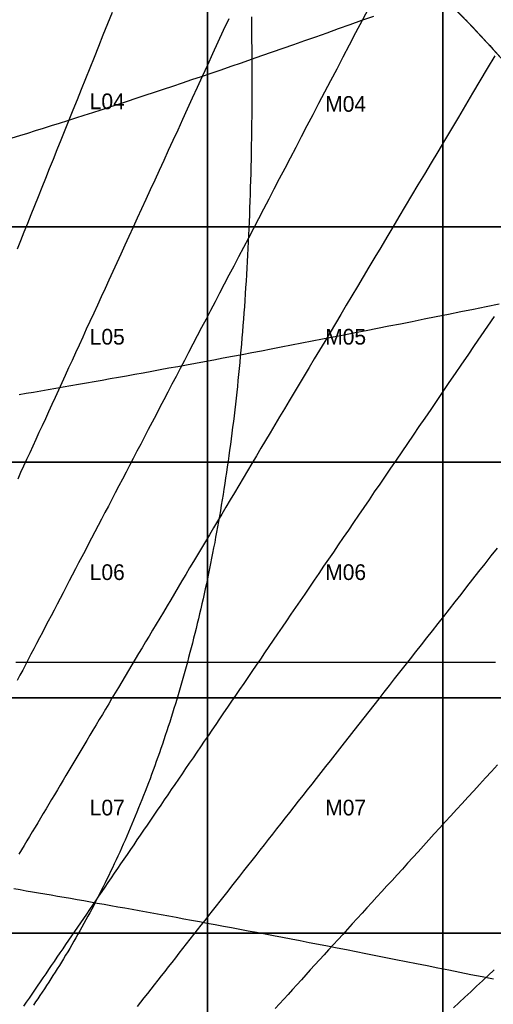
# Model space of a CAD drawing. Header units: millimetres. Extents: x -7250 to 7250, y -7250 to 7250.
# Tile 13 of 15: x 2882 to 4692, y 628 to 4392. Entities that reach past the tile are written whole.
import ezdxf

# ---------------------------------------------------------------- set-up
doc = ezdxf.new("R2010")
doc.units = ezdxf.units.MM
for name, color, linetype in [('ASR1', 4, 'Continuous'), ('CUT', 1, 'Continuous'), ('DECL', 30, 'Continuous'), ('HOUR', 7, 'Continuous'), ('HOUR15', 9, 'Continuous'), ('HOUR30', 8, 'Continuous'), ('ID', 3, 'Continuous')]:
    doc.layers.add(name, color=color, linetype=linetype)

msp = doc.modelspace()

# ---------------------------------------------------------------- linework, layer by layer
at = {"layer": 'ASR1'}
msp.add_lwpolyline([(3767.7, 4403.1), (3768.2, 4372.8), (3768.5, 4342.7), (3768.8, 4312.8), (3769.1, 4283.1), (3769.3, 4253.6), (3769.5, 4224.2), (3769.5, 4195), (3769.6, 4166), (3769.6, 4137.2), (3769.5, 4108.6), (3769.4, 4080.1), (3769.2, 4051.8), (3769, 4023.6), (3768.7, 3995.6), (3768.4, 3967.8), (3768, 3940.1), (3767.5, 3912.6), (3767, 3885.3), (3766.5, 3858.1), (3765.9, 3831), (3765.2, 3804.1), (3764.5, 3777.3), (3763.7, 3750.7), (3762.9, 3724.3), (3762, 3698), (3761.1, 3671.8), (3760.1, 3645.7), (3759.1, 3619.8), (3758, 3594.1), (3756.9, 3568.4), (3755.7, 3542.9), (3754.5, 3517.6), (3753.2, 3492.3), (3751.8, 3467.2), (3750.4, 3442.3), (3749, 3417.4), (3747.5, 3392.7), (3745.9, 3368.1), (3744.3, 3343.6), (3742.7, 3319.2), (3741, 3295), (3739.2, 3270.9), (3737.4, 3246.9), (3735.5, 3223), (3733.6, 3199.3), (3731.7, 3175.6), (3729.6, 3152.1), (3727.6, 3128.6), (3725.5, 3105.3), (3723.3, 3082.1), (3721.1, 3059), (3718.8, 3036.1), (3716.5, 3013.2), (3714.1, 2990.4), (3711.7, 2967.8), (3709.2, 2945.2), (3706.7, 2922.7), (3704.1, 2900.4), (3701.5, 2878.2), (3698.8, 2856), (3696.1, 2834), (3693.3, 2812), (3690.5, 2790.2), (3687.6, 2768.4), (3684.7, 2746.8), (3681.7, 2725.2), (3678.7, 2703.8), (3675.6, 2682.4), (3672.5, 2661.2), (3669.3, 2640), (3666.1, 2618.9), (3662.8, 2597.9), (3659.5, 2577.1), (3656.1, 2556.3), (3652.7, 2535.6), (3649.3, 2514.9), (3645.7, 2494.4), (3642.2, 2474), (3638.6, 2453.6), (3634.9, 2433.4), (3631.2, 2413.2), (3627.5, 2393.1), (3623.6, 2373.1), (3619.8, 2353.2), (3615.9, 2333.4), (3612, 2313.6), (3608, 2294), (3603.9, 2274.4), (3599.8, 2254.9), (3595.7, 2235.5), (3591.5, 2216.2), (3587.3, 2196.9), (3583, 2177.8), (3578.7, 2158.7), (3574.3, 2139.7), (3569.9, 2120.8), (3565.4, 2101.9), (3560.9, 2083.2), (3556.3, 2064.5), (3551.7, 2045.9), (3547.1, 2027.4), (3542.4, 2008.9), (3537.6, 1990.6), (3532.9, 1972.3), (3528, 1954.1), (3523.1, 1935.9), (3518.2, 1917.9), (3513.2, 1899.9), (3508.2, 1882), (3503.2, 1864.2), (3498, 1846.4), (3492.9, 1828.7), (3487.7, 1811.1), (3482.5, 1793.6), (3477.2, 1776.1), (3471.8, 1758.7), (3466.4, 1741.4), (3461, 1724.2), (3455.6, 1707), (3450, 1689.9), (3444.5, 1672.9), (3438.9, 1655.9), (3433.2, 1639.1), (3427.6, 1622.3), (3421.8, 1605.5), (3416, 1588.9), (3410.2, 1572.3), (3404.4, 1555.7), (3398.5, 1539.3), (3392.5, 1522.9), (3386.5, 1506.6), (3380.5, 1490.3), (3374.4, 1474.2), (3368.3, 1458.1), (3362.1, 1442), (3355.9, 1426), (3349.6, 1410.1), (3343.3, 1394.3), (3337, 1378.6), (3330.6, 1362.9), (3324.2, 1347.2), (3317.7, 1331.7), (3311.2, 1316.2), (3304.7, 1300.8), (3298.1, 1285.4), (3291.5, 1270.1), (3284.8, 1254.9), (3278.1, 1239.7), (3271.3, 1224.6), (3264.5, 1209.6), (3257.7, 1194.6), (3250.8, 1179.8), (3243.9, 1164.9), (3236.9, 1150.2), (3229.9, 1135.5), (3222.9, 1120.8), (3215.8, 1106.3), (3208.7, 1091.8), (3201.5, 1077.3), (3194.3, 1063), (3187.1, 1048.7), (3179.8, 1034.4), (3172.5, 1020.3), (3165.1, 1006.1), (3157.7, 992.1), (3150.2, 978.1), (3142.8, 964.2), (3135.2, 950.3), (3127.7, 936.6), (3120.1, 922.8), (3112.4, 909.2), (3104.7, 895.6), (3097, 882), (3089.3, 868.6), (3081.5, 855.2), (3073.6, 841.8), (3065.8, 828.5), (3057.8, 815.3), (3049.9, 802.2), (3041.9, 789.1), (3033.9, 776.1), (3025.8, 763.1), (3017.7, 750.2), (3009.6, 737.4), (3001.4, 724.6), (2993.2, 711.9), (2984.9, 699.2), (2976.6, 686.6), (2968.3, 674.1), (2959.9, 661.6), (2951.5, 649.2), (2943, 636.9), (2934.6, 624.6)], dxfattribs=at)
at = {"layer": 'CUT'}
for points in [[(4081.7, 4864.4), (4166, 4792.4), (4249, 4719), (4330.7, 4644.1), (4411.1, 4567.8), (4490.1, 4490.1), (4567.8, 4411.1), (4644.1, 4330.7), (4719, 4249), (4792.4, 4166), (4864.4, 4081.7), (5553.8, 4660.2), (5471.6, 4756.4), (5387.8, 4851.2), (5302.3, 4944.5), (5215.2, 5036.3), (5126.5, 5126.5), (5036.3, 5215.2), (4944.5, 5302.3), (4851.2, 5387.8), (4756.4, 5471.6), (4660.2, 5553.8), (4081.7, 4864.4)], [(2700, 4500), (3600, 4500), (3600, 3600), (2700, 3600), (2700, 4500)], [(3600, 3600), (3600, 4500), (4480.2, 4500), (4490.1, 4490.1), (4500, 4480.2), (4500, 3600), (3600, 3600)], [(2700, 3600), (3600, 3600), (3600, 2700), (2700, 2700), (2700, 3600)], [(3600, 3600), (4500, 3600), (4500, 2700), (3600, 2700), (3600, 3600)], [(4500, 2700), (4500, 3600), (5230.9, 3600), (5236.1, 3592.4), (5247.1, 3576.3), (5258.1, 3560.2), (5269, 3544.1), (5279.8, 3527.9), (5290.6, 3511.7), (5301.4, 3495.4), (5312.1, 3479.1), (5322.7, 3462.8), (5333.3, 3446.5), (5343.9, 3430.1), (5354.4, 3413.7), (5364.8, 3397.2), (5375.2, 3380.8), (5385.6, 3364.3), (5395.9, 3347.7), (5400, 3341), (5400, 2700), (4500, 2700)], [(2700, 2700), (3600, 2700), (3600, 1800), (2700, 1800), (2700, 2700)], [(3600, 2700), (4500, 2700), (4500, 1800), (3600, 1800), (3600, 2700)], [(4500, 2700), (5400, 2700), (5400, 1800), (4500, 1800), (4500, 2700)], [(2700, 1800), (3600, 1800), (3600, 900), (2700, 900), (2700, 1800)], [(3600, 1800), (4500, 1800), (4500, 900), (3600, 900), (3600, 1800)], [(4500, 1800), (5400, 1800), (5400, 900), (4500, 900), (4500, 1800)], [(2700, 900), (3600, 900), (3600, 0), (2700, 0), (2700, 900)], [(3600, 900), (4500, 900), (4500, 0), (3600, 0), (3600, 900)], [(4500, 900), (5400, 900), (5400, 0), (4500, 0), (4500, 900)]]:
    msp.add_lwpolyline(points, close=True, dxfattribs=at)
for points in [[(5230.9, 3600), (4500, 3600), (4500, 4480.2)], [(4585.5, 4392.7), (4599, 4378.6), (4612.4, 4364.5), (4625.7, 4350.3), (4639.1, 4336.1), (4652.4, 4321.8), (4665.6, 4307.5), (4678.8, 4293.2), (4691.9, 4278.8), (4705, 4264.4)]]:
    msp.add_lwpolyline(points, dxfattribs=at)
for radius in [7250, 6350]:
    msp.add_circle((0, 0), radius, dxfattribs=at)
at = {"layer": 'DECL'}
for points in [[(2853.8, 3940.5), (2883.2, 3949.6), (2912.9, 3958.8), (2942.9, 3968.1), (2973.2, 3977.6), (3003.8, 3987.2), (3034.7, 3997), (3065.9, 4006.9), (3097.5, 4017), (3129.3, 4027.2), (3161.6, 4037.6), (3194.1, 4048.1), (3227, 4058.8), (3260.3, 4069.7), (3294, 4080.7), (3328, 4091.9), (3362.4, 4103.3), (3397.2, 4114.8), (3432.4, 4126.6), (3468, 4138.5), (3504, 4150.6), (3540.4, 4162.9), (3577.3, 4175.4), (3614.6, 4188.1), (3652.4, 4201), (3690.6, 4214.1), (3729.4, 4227.5), (3768.6, 4241), (3808.3, 4254.8), (3848.5, 4268.8), (3889.2, 4283.1), (3930.5, 4297.5), (3972.3, 4312.3), (4014.6, 4327.2), (4057.6, 4342.5), (4101.1, 4358), (4145.2, 4373.7), (4190, 4389.8), (4235.4, 4406.1)], [(2879.7, 2959.2), (2907.2, 2963.9), (2934.9, 2968.7), (2963, 2973.5), (2991.3, 2978.3), (3019.9, 2983.3), (3048.8, 2988.3), (3078, 2993.4), (3107.4, 2998.5), (3137.2, 3003.8), (3167.3, 3009.1), (3197.7, 3014.5), (3228.4, 3020), (3259.4, 3025.5), (3290.8, 3031.1), (3322.5, 3036.9), (3354.5, 3042.7), (3386.9, 3048.6), (3419.7, 3054.5), (3452.8, 3060.6), (3486.3, 3066.8), (3520.2, 3073), (3554.5, 3079.4), (3589.2, 3085.8), (3624.3, 3092.4), (3659.8, 3099), (3695.7, 3105.8), (3732.1, 3112.6), (3768.9, 3119.6), (3806.2, 3126.7), (3843.9, 3133.9), (3882.1, 3141.2), (3920.8, 3148.6), (3960, 3156.2), (3999.7, 3163.8), (4040, 3171.6), (4080.7, 3179.5), (4122, 3187.6), (4163.9, 3195.8), (4206.3, 3204.1), (4249.3, 3212.6), (4292.9, 3221.2), (4337.2, 3230), (4382, 3238.9), (4427.5, 3247.9), (4473.7, 3257.2), (4520.5, 3266.6), (4568, 3276.1), (4616.3, 3285.8), (4665.2, 3295.7), (4714.9, 3305.8)], [(2868, 1935.9), (2893.1, 1935.9), (2918.5, 1935.9), (2944.1, 1935.9), (2970, 1935.9), (2996, 1935.9), (3022.4, 1935.9), (3049, 1935.9), (3075.8, 1935.9), (3102.9, 1935.9), (3130.3, 1935.9), (3157.9, 1935.9), (3185.9, 1935.9), (3214.1, 1935.9), (3242.6, 1935.9), (3271.3, 1935.9), (3300.4, 1935.9), (3329.8, 1935.9), (3359.5, 1935.9), (3389.5, 1935.9), (3419.8, 1935.9), (3450.5, 1935.9), (3481.5, 1935.9), (3512.8, 1935.9), (3544.5, 1935.9), (3576.5, 1935.9), (3608.9, 1935.9), (3641.7, 1935.9), (3674.9, 1935.9), (3708.4, 1935.9), (3742.3, 1935.9), (3776.6, 1935.9), (3811.4, 1935.9), (3846.5, 1935.9), (3882.1, 1935.9), (3918.2, 1935.9), (3954.6, 1935.9), (3991.6, 1935.9), (4029, 1935.9), (4066.8, 1935.9), (4105.2, 1935.9), (4144.1, 1935.9), (4183.4, 1935.9), (4223.3, 1935.9), (4263.7, 1935.9), (4304.7, 1935.9), (4346.2, 1935.9), (4388.4, 1935.9), (4431, 1935.9), (4474.3, 1935.9), (4518.2, 1935.9), (4562.8, 1935.9), (4607.9, 1935.9), (4653.8, 1935.9), (4700.3, 1935.9)], [(2860.5, 1070.2), (2883.7, 1066.3), (2907.1, 1062.3), (2930.7, 1058.3), (2954.5, 1054.2), (2978.5, 1050.1), (3002.7, 1045.9), (3027.1, 1041.7), (3051.8, 1037.4), (3076.7, 1033), (3101.9, 1028.6), (3127.2, 1024.2), (3152.8, 1019.7), (3178.7, 1015.1), (3204.8, 1010.4), (3231.2, 1005.7), (3257.8, 1001), (3284.7, 996.1), (3311.8, 991.3), (3339.3, 986.3), (3367, 981.3), (3395, 976.2), (3423.2, 971), (3451.8, 965.8), (3480.7, 960.5), (3509.9, 955.1), (3539.4, 949.6), (3569.2, 944.1), (3599.3, 938.5), (3629.8, 932.8), (3660.6, 927), (3691.8, 921.2), (3723.3, 915.2), (3755.1, 909.2), (3787.3, 903.1), (3819.9, 896.9), (3852.9, 890.6), (3886.3, 884.2), (3920.1, 877.7), (3954.2, 871.2), (3988.8, 864.5), (4023.8, 857.7), (4059.2, 850.8), (4095.1, 843.8), (4131.5, 836.8), (4168.2, 829.6), (4205.5, 822.2), (4243.2, 814.8), (4281.5, 807.3), (4320.2, 799.6), (4359.4, 791.8), (4399.2, 783.9), (4439.5, 775.9), (4480.4, 767.7), (4521.8, 759.4), (4563.8, 750.9), (4606.4, 742.3), (4649.5, 733.6), (4693.3, 724.8)]]:
    msp.add_lwpolyline(points, dxfattribs=at)
at = {"layer": 'HOUR'}
for points in [[(4216.1, 4437.5), (4190.9, 4389.3), (4166.1, 4341.9), (4141.7, 4295.1), (4117.6, 4249), (4093.9, 4203.6), (4070.5, 4158.9), (4047.5, 4114.8), (4024.8, 4071.3), (4002.4, 4028.5), (3980.3, 3986.2), (3958.6, 3944.5), (3937.1, 3903.4), (3915.9, 3862.9), (3895, 3822.9), (3874.4, 3783.4), (3854.1, 3744.4), (3834, 3706), (3814.1, 3668), (3794.6, 3630.6), (3775.3, 3593.6), (3756.2, 3557), (3737.3, 3520.9), (3718.7, 3485.3), (3700.3, 3450.1), (3682.2, 3415.3), (3664.2, 3381), (3646.5, 3347), (3629, 3313.5), (3611.7, 3280.3), (3594.5, 3247.5), (3577.6, 3215.1), (3560.9, 3183.1), (3544.3, 3151.4), (3528, 3120.1), (3511.8, 3089.1), (3495.8, 3058.5), (3480, 3028.2), (3464.3, 2998.2), (3448.8, 2968.6), (3433.5, 2939.2), (3418.3, 2910.2), (3403.3, 2881.5), (3388.5, 2853), (3373.8, 2824.9), (3359.2, 2797), (3344.8, 2769.4), (3330.6, 2742.1), (3316.4, 2715.1), (3302.4, 2688.3), (3288.6, 2661.8), (3274.9, 2635.5), (3261.3, 2609.5), (3247.8, 2583.7), (3234.5, 2558.2), (3221.3, 2532.9), (3208.2, 2507.8), (3195.2, 2483), (3182.4, 2458.4), (3169.6, 2434), (3157, 2409.8), (3144.5, 2385.8), (3132.1, 2362.1), (3119.8, 2338.5), (3107.6, 2315.2), (3095.5, 2292.1), (3083.5, 2269.1), (3071.6, 2246.3), (3059.8, 2223.8), (3048.1, 2201.4), (3036.5, 2179.2), (3025, 2157.1), (3013.6, 2135.3), (3002.3, 2113.6), (2991.1, 2092.1), (2979.9, 2070.8), (2968.9, 2049.6), (2957.9, 2028.6), (2947, 2007.7), (2936.2, 1987), (2925.5, 1966.5), (2914.8, 1946.1), (2904.2, 1925.8), (2893.7, 1905.7), (2883.3, 1885.8), (2873, 1866)], [(4707.7, 1543.3), (4684.8, 1518.2), (4662.1, 1493.3), (4639.6, 1468.7), (4617.4, 1444.2), (4595.3, 1420), (4573.4, 1396), (4551.7, 1372.2), (4530.2, 1348.6), (4508.9, 1325.2), (4487.8, 1302), (4466.8, 1279.1), (4446.1, 1256.3), (4425.5, 1233.6), (4405, 1211.2), (4384.7, 1189), (4364.6, 1166.9), (4344.7, 1145), (4324.9, 1123.3), (4305.3, 1101.8), (4285.8, 1080.4), (4266.5, 1059.2), (4247.3, 1038.1), (4228.2, 1017.2), (4209.4, 996.5), (4190.6, 975.9), (4172, 955.5), (4153.5, 935.2), (4135.2, 915.1), (4117, 895.1), (4098.9, 875.3), (4080.9, 855.6), (4063.1, 836), (4045.4, 816.6), (4027.8, 797.3), (4010.4, 778.2), (3993, 759.1), (3975.8, 740.2), (3958.7, 721.4), (3941.7, 702.8), (3924.8, 684.3), (3908, 665.8), (3891.3, 647.5), (3874.8, 629.4), (3858.3, 611.3)]]:
    msp.add_lwpolyline(points, dxfattribs=at)
at = {"layer": 'HOUR15'}
for points in [[(3681, 4395.8), (3660.3, 4350.5), (3639.8, 4305.8), (3619.6, 4261.8), (3599.7, 4218.3), (3580.1, 4175.5), (3560.8, 4133.4), (3541.7, 4091.7), (3522.9, 4050.7), (3504.4, 4010.2), (3486.1, 3970.3), (3468, 3930.9), (3450.2, 3892), (3432.7, 3853.7), (3415.3, 3815.8), (3398.2, 3778.4), (3381.3, 3741.6), (3364.6, 3705.1), (3348.1, 3669.1), (3331.8, 3633.6), (3315.8, 3598.5), (3299.9, 3563.9), (3284.2, 3529.6), (3268.7, 3495.8), (3253.4, 3462.3), (3238.2, 3429.3), (3223.3, 3396.6), (3208.5, 3364.4), (3193.9, 3332.5), (3179.4, 3300.9), (3165.1, 3269.7), (3151, 3238.9), (3137, 3208.4), (3123.2, 3178.2), (3109.5, 3148.3), (3096, 3118.8), (3082.6, 3089.6), (3069.3, 3060.7), (3056.2, 3032.1), (3043.3, 3003.8), (3030.4, 2975.8), (3017.7, 2948), (3005.2, 2920.6), (2992.7, 2893.4), (2980.4, 2866.5), (2968.2, 2839.9), (2956.1, 2813.5), (2944.1, 2787.4), (2932.3, 2761.5), (2920.5, 2735.8), (2908.9, 2710.5), (2897.4, 2685.3), (2885.9, 2660.4), (2874.6, 2635.7)], [(4698.1, 4253.4), (4669.4, 4205.2), (4641.1, 4157.8), (4613.3, 4111.1), (4585.8, 4065), (4558.8, 4019.6), (4532.1, 3974.9), (4505.9, 3930.8), (4480, 3887.4), (4454.4, 3844.5), (4429.2, 3802.2), (4404.4, 3760.5), (4379.9, 3719.4), (4355.7, 3678.8), (4331.9, 3638.8), (4308.3, 3599.3), (4285.1, 3560.3), (4262.2, 3521.8), (4239.5, 3483.8), (4217.2, 3446.3), (4195.1, 3409.3), (4173.3, 3372.7), (4151.8, 3336.6), (4130.5, 3300.9), (4109.5, 3265.7), (4088.8, 3230.8), (4068.3, 3196.4), (4048, 3162.4), (4028, 3128.8), (4008.2, 3095.6), (3988.6, 3062.7), (3969.3, 3030.3), (3950.1, 2998.2), (3931.2, 2966.4), (3912.5, 2935), (3894, 2904), (3875.7, 2873.3), (3857.6, 2842.9), (3839.7, 2812.9), (3822, 2783.1), (3804.5, 2753.7), (3787.1, 2724.6), (3770, 2695.8), (3753, 2667.3), (3736.1, 2639), (3719.5, 2611.1), (3703, 2583.4), (3686.7, 2556), (3670.5, 2528.9), (3654.5, 2502), (3638.6, 2475.4), (3622.9, 2449), (3607.4, 2422.9), (3592, 2397.1), (3576.7, 2371.5), (3561.6, 2346.1), (3546.6, 2320.9), (3531.7, 2296), (3517, 2271.3), (3502.4, 2246.8), (3488, 2222.5), (3473.6, 2198.5), (3459.4, 2174.6), (3445.3, 2151), (3431.4, 2127.5), (3417.5, 2104.3), (3403.8, 2081.3), (3390.2, 2058.4), (3376.7, 2035.7), (3363.3, 2013.2), (3350, 1990.9), (3336.8, 1968.8), (3323.7, 1946.9), (3310.7, 1925.1), (3297.8, 1903.5), (3285.1, 1882), (3272.4, 1860.7), (3259.8, 1839.6), (3247.3, 1818.7), (3234.9, 1797.9), (3222.6, 1777.2), (3210.4, 1756.7), (3198.3, 1736.4), (3186.3, 1716.2), (3174.3, 1696.1), (3162.4, 1676.2), (3150.7, 1656.4), (3139, 1636.8), (3127.3, 1617.3), (3115.8, 1597.9), (3104.3, 1578.7), (3092.9, 1559.6), (3081.6, 1540.6), (3070.4, 1521.7), (3059.2, 1503), (3048.1, 1484.4), (3037.1, 1465.9), (3026.2, 1447.5), (3015.3, 1429.3), (3004.5, 1411.1), (2993.7, 1393.1), (2983.1, 1375.1), (2972.4, 1357.3), (2961.9, 1339.6), (2951.4, 1322), (2941, 1304.5), (2930.6, 1287.1), (2920.3, 1269.8), (2910, 1252.6), (2899.9, 1235.5), (2889.7, 1218.5), (2879.6, 1201.6)], [(4706.7, 2372.2), (4683, 2341.9), (4659.4, 2312), (4636.2, 2282.3), (4613.1, 2253), (4590.3, 2223.9), (4567.8, 2195.2), (4545.4, 2166.7), (4523.3, 2138.6), (4501.5, 2110.7), (4479.8, 2083.1), (4458.3, 2055.7), (4437.1, 2028.7), (4416.1, 2001.9), (4395.2, 1975.3), (4374.6, 1949), (4354.1, 1922.9), (4333.9, 1897.1), (4313.8, 1871.6), (4293.9, 1846.2), (4274.2, 1821.1), (4254.7, 1796.2), (4235.3, 1771.6), (4216.1, 1747.1), (4197.1, 1722.9), (4178.3, 1698.9), (4159.6, 1675.1), (4141.1, 1651.5), (4122.7, 1628.1), (4104.5, 1604.8), (4086.4, 1581.8), (4068.5, 1559), (4050.7, 1536.4), (4033.1, 1513.9), (4015.6, 1491.6), (3998.3, 1469.5), (3981.1, 1447.6), (3964, 1425.8), (3947.1, 1404.3), (3930.3, 1382.8), (3913.6, 1361.6), (3897, 1340.5), (3880.6, 1319.5), (3864.3, 1298.8), (3848.1, 1278.1), (3832, 1257.7), (3816.1, 1237.3), (3800.2, 1217.1), (3784.5, 1197.1), (3768.9, 1177.2), (3753.4, 1157.4), (3738, 1137.8), (3722.7, 1118.3), (3707.5, 1099), (3692.4, 1079.7), (3677.4, 1060.6), (3662.5, 1041.7), (3647.7, 1022.8), (3633, 1004.1), (3618.4, 985.5), (3603.9, 967), (3589.5, 948.6), (3575.2, 930.4), (3560.9, 912.2), (3546.8, 894.2), (3532.7, 876.3), (3518.7, 858.5), (3504.8, 840.7), (3491, 823.1), (3477.3, 805.6), (3463.6, 788.2), (3450, 770.9), (3436.5, 753.8), (3423.1, 736.6), (3409.8, 719.6), (3396.5, 702.7), (3383.3, 685.9), (3370.2, 669.2), (3357.1, 652.5), (3344.1, 636), (3331.2, 619.5)], [(4695.9, 759.9), (4673.1, 738.6), (4650.5, 717.5), (4628.1, 696.6), (4605.8, 675.8), (4583.7, 655.2), (4561.8, 634.8), (4540, 614.5)]]:
    msp.add_lwpolyline(points, dxfattribs=at)
at = {"layer": 'HOUR30'}
for points in [[(3235.5, 4419.7), (3217.9, 4375.8), (3200.6, 4332.6), (3183.5, 4289.9), (3166.6, 4247.9), (3149.9, 4206.4), (3133.5, 4165.5), (3117.4, 4125.2), (3101.4, 4085.4), (3085.7, 4046.2), (3070.1, 4007.5), (3054.8, 3969.3), (3039.7, 3931.6), (3024.7, 3894.4), (3010, 3857.6), (2995.4, 3821.4), (2981.1, 3785.6), (2966.9, 3750.2), (2952.9, 3715.3), (2939, 3680.8), (2925.4, 3646.7), (2911.9, 3613.1), (2898.5, 3579.8), (2885.3, 3547), (2872.3, 3514.5)], [(4695, 3257.4), (4669.5, 3219.9), (4644.2, 3182.9), (4619.3, 3146.3), (4594.7, 3110.2), (4570.4, 3074.6), (4546.4, 3039.3), (4522.6, 3004.5), (4499.2, 2970.1), (4476, 2936.1), (4453.1, 2902.5), (4430.4, 2869.3), (4408, 2836.5), (4385.9, 2804), (4364, 2771.9), (4342.3, 2740.1), (4320.9, 2708.8), (4299.8, 2677.7), (4278.8, 2647), (4258.1, 2616.6), (4237.6, 2586.5), (4217.3, 2556.8), (4197.3, 2527.4), (4177.4, 2498.2), (4157.7, 2469.4), (4138.3, 2440.9), (4119, 2412.6), (4099.9, 2384.7), (4081.1, 2357), (4062.4, 2329.6), (4043.9, 2302.4), (4025.5, 2275.5), (4007.4, 2248.9), (3989.4, 2222.5), (3971.6, 2196.4), (3953.9, 2170.5), (3936.4, 2144.9), (3919.1, 2119.4), (3901.9, 2094.3), (3884.9, 2069.3), (3868.1, 2044.6), (3851.3, 2020.1), (3834.8, 1995.8), (3818.3, 1971.7), (3802.1, 1947.8), (3785.9, 1924.1), (3769.9, 1900.7), (3754, 1877.4), (3738.3, 1854.3), (3722.7, 1831.4), (3707.2, 1808.7), (3691.9, 1786.2), (3676.6, 1763.8), (3661.5, 1741.7), (3646.5, 1719.7), (3631.6, 1697.9), (3616.9, 1676.2), (3602.2, 1654.7), (3587.7, 1633.4), (3573.3, 1612.3), (3559, 1591.3), (3544.7, 1570.4), (3530.6, 1549.8), (3516.6, 1529.2), (3502.7, 1508.8), (3488.9, 1488.6), (3475.2, 1468.5), (3461.6, 1448.5), (3448.1, 1428.7), (3434.7, 1409), (3421.4, 1389.5), (3408.1, 1370.1), (3395, 1350.8), (3381.9, 1331.7), (3369, 1312.6), (3356.1, 1293.7), (3343.3, 1275), (3330.5, 1256.3), (3317.9, 1237.8), (3305.3, 1219.3), (3292.9, 1201), (3280.4, 1182.8), (3268.1, 1164.8), (3255.9, 1146.8), (3243.7, 1128.9), (3231.6, 1111.2), (3219.5, 1093.5), (3207.6, 1076), (3195.7, 1058.5), (3183.9, 1041.2), (3172.1, 1023.9), (3160.4, 1006.8), (3148.8, 989.7), (3137.2, 972.8), (3125.7, 955.9), (3114.3, 939.2), (3102.9, 922.5), (3091.6, 905.9), (3080.3, 889.4), (3069.1, 873), (3058, 856.6), (3046.9, 840.4), (3035.9, 824.2), (3024.9, 808.1), (3014, 792.1), (3003.1, 776.2), (2992.3, 760.3), (2981.6, 744.5), (2970.9, 728.8), (2960.2, 713.2), (2949.6, 697.7), (2939.1, 682.2), (2928.6, 666.8), (2918.1, 651.4), (2907.7, 636.2), (2897.3, 621)]]:
    msp.add_lwpolyline(points, dxfattribs=at)

# ---------------------------------------------------------------- texts
at = {"layer": 'ID'}
for s, p in [('L04', (3150, 4050)), ('M04', (4050, 4040.1)), ('L05', (3150, 3150)), ('M05', (4050, 3150)), ('L06', (3150, 2250)), ('M06', (4050, 2250)), ('L07', (3150, 1350)), ('M07', (4050, 1350))]:
    msp.add_text(s, height=60, dxfattribs=at).set_placement(p)

doc.saveas('drawing.dxf')
